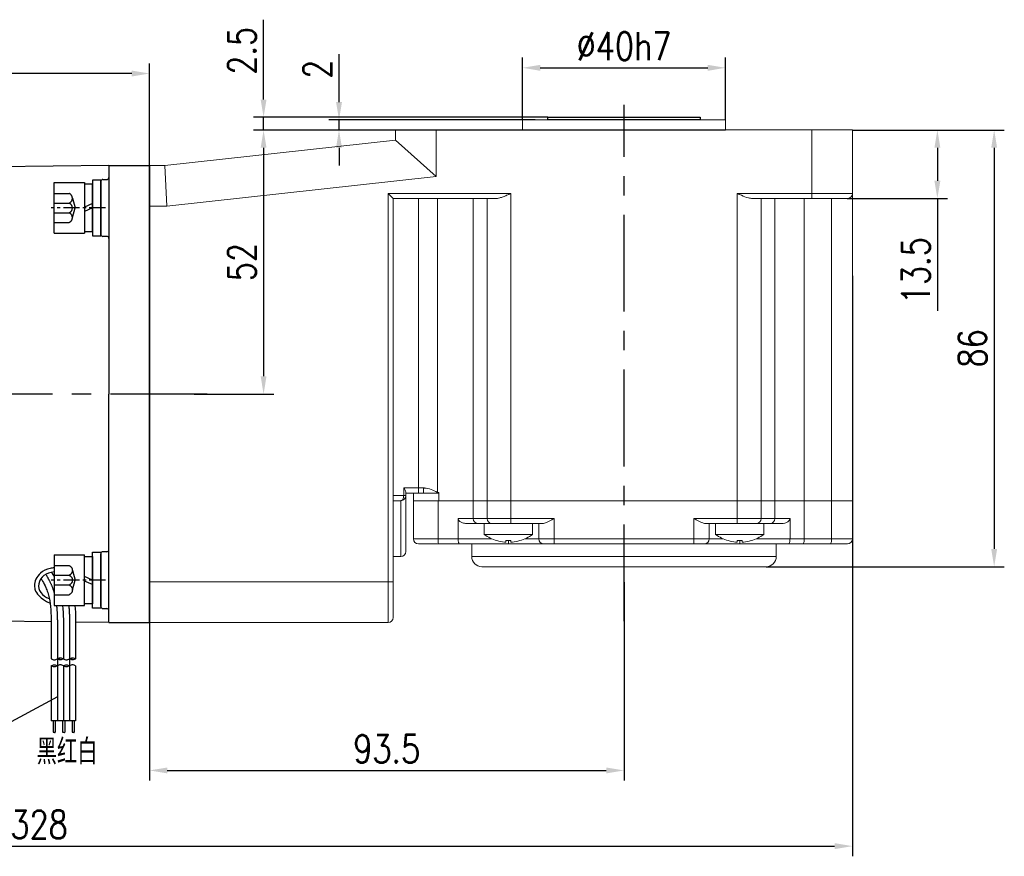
# Model space of a CAD drawing. Header units: inches. Extents: x 837 to 6223, y -2862 to 3098.
# Tile 58 of 139: x 5627 to 5821, y -2478 to -2313. Entities that reach past the tile are written whole.
import ezdxf

# ---------------------------------------------------------------- set-up
doc = ezdxf.new("R2010")
doc.units = ezdxf.units.IN
doc.header["$LTSCALE"] = 10
doc.header["$MEASUREMENT"] = 0
doc.linetypes.add('CENTER', pattern=[10.16, 6.35, -1.27, 1.27, -1.27])
doc.linetypes.add('HIDDEN', pattern=[1.905, 1.27, -0.635])
for name, color, linetype in [('1轮廓实线层', 7, 'Continuous'), ('2细线层', 4, 'Continuous'), ('3中心线层', 1, 'CENTER'), ('4虚线层', 6, 'HIDDEN'), ('5剖面线层', 2, 'Continuous'), ('6文字层', 3, 'Continuous'), ('7标注层', 4, 'Continuous')]:
    doc.layers.add(name, color=color, linetype=linetype)
doc.styles.add('PC_TEXTSTYLE', font='isocp.shx', dxfattribs={"width": 0.8, "bigfont": 'HZFS.SHX'})
doc.styles.add('TH_GBDIM', font='romans.shx', dxfattribs={"width": 0.8, "bigfont": 'gbcbig.shx'})
doc.dimstyles.new('TH_GBDIM', dxfattribs={"dimtxt": 3.5, "dimasz": 2.5, "dimexe": 2, "dimexo": 0, "dimgap": 1, "dimtad": 1, "dimdec": 4, "dimdsep": 46, "dimtxsty": 'TH_GBDIM', "dimcen": 0.09, "dimclrd": 4, "dimclre": 4, "dimclrt": 3, "dimadec": 0, "dimazin": 0, "dimtfac": 1, "dimtdec": 4, "dimtmove": 0, "dimatfit": 3, "dimfxl": 1, "dimtzin": 0, "dimarcsym": 0})
pattern_1 = [(45, (5448.7553, -2638.1123), (1.796051, -1.796051), [])]
pattern_2 = [(45, (5446.3553, -2638.1123), (1.796051, -1.796051), [])]

# ---------------------------------------------------------------- blocks, each defined once
blk = doc.blocks.new('*D137')
at = {"layer": '7标注层', "color": 4, "lineweight": -2, "transparency": 16777216}
for p, q in [((5701.24, -2334.6), (5673.22, -2334.6)), ((5675.22, -2338.1), (5675.22, -2383.1)), ((5661.57, -2386.6), (5677.22, -2386.6))]:
    blk.add_line(p, q, dxfattribs=at)
at = {"layer": '7标注层', "color": 4, "transparency": 16777216}
for points in [[(5674.64, -2338.1), (5675.8, -2338.1), (5675.22, -2334.6)], [(5674.64, -2383.1), (5675.8, -2383.1), (5675.22, -2386.6)]]:
    blk.add_solid(points, dxfattribs=at)
at = {"layer": 'Defpoints', "color": 0, "transparency": 16777216}
for p in [(5701.24, -2334.6), (5661.57, -2386.6), (5675.22, -2386.6)]:
    blk.add_point(p, dxfattribs=at)
at = {"layer": '7标注层', "color": 3, "transparency": 16777216, "insert": (5670.97, -2360.6), "char_height": 5.5, "attachment_point": 5, "rotation": 90, "style": 'TH_GBDIM'}
blk.add_mtext('52', dxfattribs=at)
blk = doc.blocks.new('*D135')
at = {"layer": '7标注层', "color": 4, "lineweight": -2, "transparency": 16777216}
for p, q in [((5726.24, -2332.6), (5726.24, -2320.35)), ((5766.24, -2332.6), (5766.24, -2320.35)), ((5729.74, -2322.35), (5762.74, -2322.35))]:
    blk.add_line(p, q, dxfattribs=at)
at = {"layer": '7标注层', "color": 4, "transparency": 16777216}
for points in [[(5729.74, -2321.77), (5729.74, -2322.94), (5726.24, -2322.35)], [(5762.74, -2321.77), (5762.74, -2322.94), (5766.24, -2322.35)]]:
    blk.add_solid(points, dxfattribs=at)
at = {"layer": 'Defpoints', "color": 0, "transparency": 16777216}
for p in [(5766.24, -2322.35), (5726.24, -2332.6), (5766.24, -2332.6)]:
    blk.add_point(p, dxfattribs=at)
at = {"layer": '7标注层', "color": 3, "transparency": 16777216, "insert": (5746.24, -2318.1), "char_height": 5.5, "attachment_point": 5, "style": 'TH_GBDIM'}
blk.add_mtext('%%C40h7', dxfattribs=at)
blk = doc.blocks.new('*D136')
at = {"layer": '7标注层', "color": 4, "lineweight": -2, "transparency": 16777216}
for p, q in [((5463.24, -2386.6), (5463.24, -2321.47)), ((5652.74, -2423.6), (5652.74, -2321.47)), ((5649.24, -2323.47), (5466.74, -2323.47))]:
    blk.add_line(p, q, dxfattribs=at)
at = {"layer": '7标注层', "color": 4, "transparency": 16777216}
for points in [[(5466.74, -2322.89), (5466.74, -2324.06), (5463.24, -2323.47)], [(5649.24, -2322.89), (5649.24, -2324.06), (5652.74, -2323.47)]]:
    blk.add_solid(points, dxfattribs=at)
at = {"layer": 'Defpoints', "color": 0, "transparency": 16777216}
for p in [(5463.24, -2323.47), (5463.24, -2386.6), (5652.74, -2423.6)]:
    blk.add_point(p, dxfattribs=at)
at = {"layer": '7标注层', "color": 3, "transparency": 16777216, "insert": (5557.99, -2319.22), "char_height": 5.5, "attachment_point": 5, "style": 'TH_GBDIM'}
blk.add_mtext('189.5', dxfattribs=at)
blk = doc.blocks.new('GB／T70.1M6M10')
at = {"layer": '1轮廓实线层'}
for p, q in [((0, -5), (0, 5)), ((0, 5), (6, 5)), ((6, 5), (6, -5)), ((0, -5), (6, -5))]:
    blk.add_line(p, q, dxfattribs=at)
at = {"layer": '3中心线层', "ltscale": 0.05}
blk.add_line((10.11, 0), (-0.6, 0), dxfattribs=at)
at = {"layer": '4虚线层'}
for p, q in [((0, 2.86), (3, 2.86)), ((0, 0.95), (3, 0.95)), ((3.6, 1.91), (4.15, 0)), ((3.6, -1.91), (4.15, 0)), ((0, -0.95), (3, -0.95)), ((0, -2.86), (3, -2.86))]:
    blk.add_line(p, q, dxfattribs=at)
for centre in [(2.54, 1.91), (2.54, 0), (2.54, -1.91)]:
    blk.add_arc(centre, 1.06, 295.6298, 64.3702, dxfattribs=at)
blk = doc.blocks.new('GB848_6_1.6_R')
at = {"layer": '1轮廓实线层'}
for p, q in [((-3.2, 1.6), (-5.5, 1.6)), ((-5.5, 1.6), (-5.5, 0)), ((-5.5, 0), (-3.2, 0)), ((3.2, 1.6), (-3.2, 1.6)), ((-3.2, 0), (3.2, 0)), ((5.5, 1.6), (3.2, 1.6)), ((3.2, 0), (5.5, 0)), ((5.5, 0), (5.5, 1.6))]:
    blk.add_line(p, q, dxfattribs=at)
blk = doc.blocks.new('GB93_6_0.8_R')
at = {"layer": '1轮廓实线层'}
for p, q in [((4.65, 1.6), (-4.65, 1.6)), ((-4.65, 1.6), (-4.65, 0)), ((-4.65, 0), (4.65, 0)), ((0, 0), (-0.69, 1.6)), ((0.86, 0), (0.17, 1.6)), ((4.65, 0), (4.65, 1.6))]:
    blk.add_line(p, q, dxfattribs=at)
blk = doc.blocks.new('*D469')
at = {"layer": '7标注层', "color": 4, "lineweight": -2, "transparency": 16777216}
for p, q in [((5746.24, -2423.64), (5746.24, -2462.72)), ((5652.74, -2431.6), (5652.74, -2462.72)), ((5656.24, -2460.72), (5742.74, -2460.72))]:
    blk.add_line(p, q, dxfattribs=at)
at = {"layer": '7标注层', "color": 4, "transparency": 16777216}
for points in [[(5656.24, -2460.14), (5656.24, -2461.3), (5652.74, -2460.72)], [(5742.74, -2460.14), (5742.74, -2461.3), (5746.24, -2460.72)]]:
    blk.add_solid(points, dxfattribs=at)
at = {"layer": 'Defpoints', "color": 0, "transparency": 16777216}
for p in [(5746.24, -2423.64), (5652.74, -2431.6), (5746.24, -2460.72)]:
    blk.add_point(p, dxfattribs=at)
at = {"layer": '7标注层', "color": 3, "transparency": 16777216, "insert": (5699.49, -2456.47), "char_height": 5.5, "attachment_point": 5, "style": 'TH_GBDIM'}
blk.add_mtext('93.5', dxfattribs=at)
blk = doc.blocks.new('*D470')
at = {"layer": '7标注层', "color": 4, "lineweight": -2, "transparency": 16777216}
for p, q in [((5791.24, -2334.6), (5821.17, -2334.6)), ((5819.17, -2338.1), (5819.17, -2417.1)), ((5774.24, -2420.6), (5821.17, -2420.6))]:
    blk.add_line(p, q, dxfattribs=at)
at = {"layer": '7标注层', "color": 4, "transparency": 16777216}
for points in [[(5818.59, -2338.1), (5819.75, -2338.1), (5819.17, -2334.6)], [(5818.59, -2417.1), (5819.75, -2417.1), (5819.17, -2420.6)]]:
    blk.add_solid(points, dxfattribs=at)
at = {"layer": 'Defpoints', "color": 0, "transparency": 16777216}
for p in [(5791.24, -2334.6), (5774.24, -2420.6), (5819.17, -2420.6)]:
    blk.add_point(p, dxfattribs=at)
at = {"layer": '7标注层', "color": 3, "transparency": 16777216, "insert": (5814.92, -2377.6), "char_height": 5.5, "attachment_point": 5, "rotation": 90, "style": 'TH_GBDIM'}
blk.add_mtext('86', dxfattribs=at)
blk = doc.blocks.new('*D471')
at = {"layer": '7标注层', "color": 4, "lineweight": -2, "transparency": 16777216}
for p, q in [((5792.39, -2334.6), (5809.98, -2334.6)), ((5807.98, -2338.1), (5807.98, -2344.6)), ((5790.24, -2348.1), (5809.98, -2348.1)), ((5807.98, -2348.1), (5807.98, -2370.18))]:
    blk.add_line(p, q, dxfattribs=at)
at = {"layer": '7标注层', "color": 4, "transparency": 16777216}
for points in [[(5807.4, -2338.1), (5808.57, -2338.1), (5807.98, -2334.6)], [(5807.4, -2344.6), (5808.57, -2344.6), (5807.98, -2348.1)]]:
    blk.add_solid(points, dxfattribs=at)
at = {"layer": 'Defpoints', "color": 0, "transparency": 16777216}
for p in [(5792.39, -2334.6), (5807.98, -2334.6), (5790.24, -2348.1)]:
    blk.add_point(p, dxfattribs=at)
at = {"layer": '7标注层', "color": 3, "transparency": 16777216, "insert": (5803.73, -2362.29), "char_height": 5.5, "attachment_point": 5, "rotation": 90, "style": 'TH_GBDIM'}
blk.add_mtext('13.5', dxfattribs=at)
blk = doc.blocks.new('*D478')
at = {"layer": '7标注层', "color": 4, "lineweight": -2, "transparency": 16777216}
for p, q in [((5690.08, -2329.1), (5690.08, -2319.66)), ((5728.75, -2332.6), (5688.08, -2332.6)), ((5690.08, -2334.6), (5690.08, -2332.6)), ((5716.05, -2334.6), (5688.08, -2334.6)), ((5690.08, -2338.1), (5690.08, -2341.6))]:
    blk.add_line(p, q, dxfattribs=at)
at = {"layer": '7标注层', "color": 4, "transparency": 16777216}
for points in [[(5689.5, -2329.1), (5690.67, -2329.1), (5690.08, -2332.6)], [(5689.5, -2338.1), (5690.67, -2338.1), (5690.08, -2334.6)]]:
    blk.add_solid(points, dxfattribs=at)
at = {"layer": 'Defpoints', "color": 0, "transparency": 16777216}
for p in [(5728.75, -2332.6), (5690.08, -2334.6), (5716.05, -2334.6)]:
    blk.add_point(p, dxfattribs=at)
at = {"layer": '7标注层', "color": 3, "transparency": 16777216, "insert": (5685.83, -2322.63), "char_height": 5.5, "attachment_point": 5, "rotation": 90, "style": 'TH_GBDIM'}
blk.add_mtext('2', dxfattribs=at)
blk = doc.blocks.new('*D479')
at = {"layer": '7标注层', "color": 4, "lineweight": -2, "transparency": 16777216}
for p, q in [((5791.24, -2363.31), (5791.24, -2477.63)), ((5463.24, -2386.6), (5463.24, -2477.63)), ((5466.74, -2475.63), (5787.74, -2475.63))]:
    blk.add_line(p, q, dxfattribs=at)
at = {"layer": '7标注层', "color": 4, "transparency": 16777216}
for points in [[(5466.74, -2475.04), (5466.74, -2476.21), (5463.24, -2475.63)], [(5787.74, -2475.04), (5787.74, -2476.21), (5791.24, -2475.63)]]:
    blk.add_solid(points, dxfattribs=at)
at = {"layer": 'Defpoints', "color": 0, "transparency": 16777216}
for p in [(5791.24, -2363.31), (5463.24, -2386.6), (5791.24, -2475.63)]:
    blk.add_point(p, dxfattribs=at)
at = {"layer": '7标注层', "color": 3, "transparency": 16777216, "insert": (5630.99, -2471.38), "char_height": 5.5, "attachment_point": 5, "style": 'TH_GBDIM'}
blk.add_mtext('328', dxfattribs=at)
blk = doc.blocks.new('*D480')
at = {"layer": '7标注层', "color": 4, "lineweight": -2, "transparency": 16777216}
for p, q in [((5675.22, -2328.6), (5675.22, -2312.88)), ((5731.24, -2332.1), (5673.22, -2332.1)), ((5675.22, -2334.6), (5675.22, -2332.1)), ((5726.24, -2334.6), (5673.22, -2334.6)), ((5675.22, -2338.1), (5675.22, -2341.6))]:
    blk.add_line(p, q, dxfattribs=at)
at = {"layer": '7标注层', "color": 4, "transparency": 16777216}
for points in [[(5674.64, -2328.6), (5675.8, -2328.6), (5675.22, -2332.1)], [(5674.64, -2338.1), (5675.8, -2338.1), (5675.22, -2334.6)]]:
    blk.add_solid(points, dxfattribs=at)
at = {"layer": 'Defpoints', "color": 0, "transparency": 16777216}
for p in [(5731.24, -2332.1), (5675.22, -2334.6), (5726.24, -2334.6)]:
    blk.add_point(p, dxfattribs=at)
at = {"layer": '7标注层', "color": 3, "transparency": 16777216, "insert": (5670.97, -2318.99), "char_height": 5.5, "attachment_point": 5, "rotation": 90, "style": 'TH_GBDIM'}
blk.add_mtext('2.5', dxfattribs=at)

msp = doc.modelspace()

# ---------------------------------------------------------------- hatches: boundary and pattern name
at = {"layer": '5剖面线层'}
h = msp.add_hatch(dxfattribs=at)
h.set_pattern_fill('ANSI31', color=256, scale=0.8, angle=90, style=0)
h.set_pattern_definition(pattern_2)
edge = h.paths.add_edge_path()
edge.add_spline(control_points=[(5634.58252, -2438.73481), (5634.78252, -2438.63481), (5635.18252, -2438.43481), (5635.58252, -2438.63481), (5635.78252, -2438.73481)], knot_values=[0, 0, 0, 0, 0.632455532, 1.264911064, 1.264911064, 1.264911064, 1.264911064], degree=3, periodic=0)
edge.add_spline(control_points=[(5635.78252, -2438.73481), (5635.58252, -2438.83481), (5635.18252, -2439.03481), (5634.78252, -2438.83481), (5634.58252, -2438.73481)], knot_values=[0, 0, 0, 0, 0.632455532, 1.264911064, 1.264911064, 1.264911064, 1.264911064], degree=3, periodic=0)
h = msp.add_hatch(dxfattribs=at)
h.set_pattern_fill('ANSI31', color=256, scale=0.8, angle=90, style=0)
h.set_pattern_definition(pattern_2)
edge = h.paths.add_edge_path()
edge.add_spline(control_points=[(5634.58252, -2438.73481), (5634.78252, -2438.63481), (5635.18252, -2438.43481), (5635.58252, -2438.63481), (5635.78252, -2438.73481)], knot_values=[0, 0, 0, 0, 0.632455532, 1.264911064, 1.264911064, 1.264911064, 1.264911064], degree=3, periodic=0)
edge.add_spline(control_points=[(5635.78252, -2438.73481), (5635.58252, -2438.83481), (5635.18252, -2439.03481), (5634.78252, -2438.83481), (5634.58252, -2438.73481)], knot_values=[0, 0, 0, 0, 0.632455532, 1.264911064, 1.264911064, 1.264911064, 1.264911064], degree=3, periodic=0)
h = msp.add_hatch(dxfattribs=at)
h.set_pattern_fill('ANSI31', color=256, scale=0.8, angle=90, style=0)
h.set_pattern_definition(pattern_1)
edge = h.paths.add_edge_path()
edge.add_spline(control_points=[(5636.98252, -2438.73481), (5637.18252, -2438.63481), (5637.58252, -2438.43481), (5637.98252, -2438.63481), (5638.18252, -2438.73481)], knot_values=[0, 0, 0, 0, 0.632455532, 1.264911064, 1.264911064, 1.264911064, 1.264911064], degree=3, periodic=0)
edge.add_spline(control_points=[(5638.18252, -2438.73481), (5637.98252, -2438.83481), (5637.58252, -2439.03481), (5637.18252, -2438.83481), (5636.98252, -2438.73481)], knot_values=[0, 0, 0, 0, 0.632455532, 1.264911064, 1.264911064, 1.264911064, 1.264911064], degree=3, periodic=0)
h = msp.add_hatch(dxfattribs=at)
h.set_pattern_fill('ANSI31', color=256, scale=0.8, angle=90, style=0)
h.set_pattern_definition(pattern_1)
edge = h.paths.add_edge_path()
edge.add_spline(control_points=[(5636.98252, -2438.73481), (5637.18252, -2438.63481), (5637.58252, -2438.43481), (5637.98252, -2438.63481), (5638.18252, -2438.73481)], knot_values=[0, 0, 0, 0, 0.632455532, 1.264911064, 1.264911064, 1.264911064, 1.264911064], degree=3, periodic=0)
edge.add_spline(control_points=[(5638.18252, -2438.73481), (5637.98252, -2438.83481), (5637.58252, -2439.03481), (5637.18252, -2438.83481), (5636.98252, -2438.73481)], knot_values=[0, 0, 0, 0, 0.632455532, 1.264911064, 1.264911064, 1.264911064, 1.264911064], degree=3, periodic=0)
h = msp.add_hatch(dxfattribs=at)
h.set_pattern_fill('ANSI31', color=256, scale=0.8, angle=90, style=0)
h.set_pattern_definition(pattern_2)
edge = h.paths.add_edge_path()
edge.add_spline(control_points=[(5634.58252, -2440.13481), (5634.38252, -2440.23481), (5633.98252, -2440.43481), (5633.58252, -2440.23481), (5633.38252, -2440.13481)], knot_values=[0, 0, 0, 0, 0.632455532, 1.264911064, 1.264911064, 1.264911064, 1.264911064], degree=3, periodic=0)
edge.add_spline(control_points=[(5633.38252, -2440.13481), (5633.58252, -2440.03481), (5633.98252, -2439.83481), (5634.38252, -2440.03481), (5634.58252, -2440.13481)], knot_values=[0, 0, 0, 0, 0.632455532, 1.264911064, 1.264911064, 1.264911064, 1.264911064], degree=3, periodic=0)
h = msp.add_hatch(dxfattribs=at)
h.set_pattern_fill('ANSI31', color=256, scale=0.8, angle=90, style=0)
h.set_pattern_definition(pattern_2)
edge = h.paths.add_edge_path()
edge.add_spline(control_points=[(5634.58252, -2440.13481), (5634.38252, -2440.23481), (5633.98252, -2440.43481), (5633.58252, -2440.23481), (5633.38252, -2440.13481)], knot_values=[0, 0, 0, 0, 0.632455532, 1.264911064, 1.264911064, 1.264911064, 1.264911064], degree=3, periodic=0)
edge.add_spline(control_points=[(5633.38252, -2440.13481), (5633.58252, -2440.03481), (5633.98252, -2439.83481), (5634.38252, -2440.03481), (5634.58252, -2440.13481)], knot_values=[0, 0, 0, 0, 0.632455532, 1.264911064, 1.264911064, 1.264911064, 1.264911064], degree=3, periodic=0)
h = msp.add_hatch(dxfattribs=at)
h.set_pattern_fill('ANSI31', color=256, scale=0.8, angle=90, style=0)
h.set_pattern_definition(pattern_1)
edge = h.paths.add_edge_path()
edge.add_spline(control_points=[(5636.98252, -2440.13481), (5636.78252, -2440.23481), (5636.38252, -2440.43481), (5635.98252, -2440.23481), (5635.78252, -2440.13481)], knot_values=[0, 0, 0, 0, 0.632455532, 1.264911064, 1.264911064, 1.264911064, 1.264911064], degree=3, periodic=0)
edge.add_spline(control_points=[(5635.78252, -2440.13481), (5635.98252, -2440.03481), (5636.38252, -2439.83481), (5636.78252, -2440.03481), (5636.98252, -2440.13481)], knot_values=[0, 0, 0, 0, 0.632455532, 1.264911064, 1.264911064, 1.264911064, 1.264911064], degree=3, periodic=0)
h = msp.add_hatch(dxfattribs=at)
h.set_pattern_fill('ANSI31', color=256, scale=0.8, angle=90, style=0)
h.set_pattern_definition(pattern_1)
edge = h.paths.add_edge_path()
edge.add_spline(control_points=[(5636.98252, -2440.13481), (5636.78252, -2440.23481), (5636.38252, -2440.43481), (5635.98252, -2440.23481), (5635.78252, -2440.13481)], knot_values=[0, 0, 0, 0, 0.632455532, 1.264911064, 1.264911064, 1.264911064, 1.264911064], degree=3, periodic=0)
edge.add_spline(control_points=[(5635.78252, -2440.13481), (5635.98252, -2440.03481), (5636.38252, -2439.83481), (5636.78252, -2440.03481), (5636.98252, -2440.13481)], knot_values=[0, 0, 0, 0, 0.632455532, 1.264911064, 1.264911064, 1.264911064, 1.264911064], degree=3, periodic=0)

# ---------------------------------------------------------------- linework, layer by layer
at = {"color": 7, "linetype": 'Continuous', "lineweight": 15}
for p, q in [((5726.24078, -2332.59595), (5766.24078, -2332.59595)), ((5701.24078, -2336.59595), (5701.24078, -2334.59595)), ((5701.24078, -2334.59595), (5709.24078, -2334.59595)), ((5709.24078, -2334.59595), (5709.24078, -2343.76499)), ((5709.24078, -2334.59595), (5783.24078, -2334.59595)), ((5783.24078, -2347.09595), (5783.24078, -2334.59595)), ((5783.24078, -2334.59595), (5791.24078, -2334.59595)), ((5791.24078, -2334.59595), (5791.24078, -2347.09595)), ((5655.74078, -2341.59595), (5701.24078, -2336.59595)), ((5701.24078, -2336.59595), (5709.24078, -2343.76499)), ((5652.74078, -2341.59595), (5655.74078, -2341.59595)), ((5655.74078, -2341.59595), (5656.17902, -2349.59595)), ((5709.24078, -2343.76499), (5656.17902, -2349.59595)), ((5699.74078, -2347.09595), (5723.94923, -2347.09595)), ((5699.74078, -2423.59595), (5699.74078, -2347.09595)), ((5700.74078, -2348.09595), (5699.74078, -2347.09595)), ((5723.94923, -2347.09595), (5723.94923, -2407.59595)), ((5768.53232, -2347.09595), (5783.24078, -2347.09595)), ((5768.53232, -2407.59595), (5768.53232, -2347.09595)), ((5783.24078, -2347.09595), (5783.24078, -2348.09595)), ((5783.24078, -2347.09595), (5791.24078, -2347.09595)), ((5791.24078, -2347.09595), (5791.24078, -2407.59595)), ((5720.94923, -2348.09595), (5700.74078, -2348.09595)), ((5700.74078, -2348.09595), (5700.74078, -2423.59595)), ((5705.74078, -2348.09595), (5705.74078, -2405.09595)), ((5709.47122, -2348.09595), (5709.47122, -2405.96156)), ((5716.51892, -2348.09595), (5716.51892, -2407.59595)), ((5719.25077, -2407.59595), (5719.25077, -2348.09595)), ((5783.24078, -2348.09595), (5771.53232, -2348.09595)), ((5773.23078, -2348.09595), (5773.23078, -2407.59595)), ((5775.96263, -2348.09595), (5775.96263, -2407.59595)), ((5781.70797, -2348.09595), (5781.70797, -2407.59595)), ((5790.24078, -2348.09595), (5783.24078, -2348.09595)), ((5787.10902, -2407.59595), (5787.10902, -2348.09595)), ((5656.17902, -2349.59595), (5652.74078, -2349.59595)), ((5702.82411, -2405.09595), (5705.74078, -2405.09595)), ((5702.82411, -2406.59595), (5702.82411, -2405.09595)), ((5705.74078, -2405.09595), (5705.74078, -2406.09595)), ((5705.74078, -2405.09595), (5706.74078, -2405.09595)), ((5706.74078, -2405.09595), (5706.74078, -2406.09595)), ((5700.74078, -2406.59595), (5702.82411, -2406.59595)), ((5702.24078, -2407.59595), (5700.74078, -2407.59595)), ((5702.24078, -2418.59595), (5702.24078, -2407.59595)), ((5702.82411, -2406.59595), (5703.24078, -2406.59595)), ((5703.24078, -2405.94842), (5703.24078, -2406.59595)), ((5705.74078, -2406.09595), (5703.24078, -2406.09595)), ((5703.24078, -2406.59595), (5703.24078, -2417.59595)), ((5704.74078, -2406.09595), (5704.74078, -2407.59595)), ((5704.74078, -2415.09595), (5704.74078, -2407.59595)), ((5704.74078, -2407.59595), (5709.63296, -2407.59595)), ((5706.74078, -2406.09595), (5705.74078, -2406.09595)), ((5706.74078, -2406.09595), (5709.4046, -2406.09595)), ((5709.47122, -2405.96156), (5709.4046, -2406.09595)), ((5709.4046, -2406.09595), (5709.74078, -2406.09595)), ((5709.63296, -2407.59595), (5709.63296, -2415.09595)), ((5709.63296, -2407.59595), (5716.51892, -2407.59595)), ((5709.74078, -2405.98977), (5709.74078, -2407.59595)), ((5716.51892, -2407.59595), (5709.74078, -2407.59595)), ((5716.51892, -2407.59595), (5716.51892, -2411.09595)), ((5719.25077, -2407.59595), (5716.51892, -2407.59595)), ((5719.25077, -2407.59595), (5716.51892, -2407.59595)), ((5719.25077, -2411.09595), (5719.25077, -2407.59595)), ((5719.25077, -2407.59595), (5723.94923, -2407.59595)), ((5719.25077, -2407.59595), (5723.94923, -2407.59595)), ((5723.94923, -2407.59595), (5723.94923, -2411.09595)), ((5768.53232, -2407.59595), (5723.94923, -2407.59595)), ((5723.94923, -2407.59595), (5768.53232, -2407.59595)), ((5768.53232, -2411.09595), (5768.53232, -2407.59595)), ((5768.53232, -2407.59595), (5773.23078, -2407.59595)), ((5768.53232, -2407.59595), (5773.23078, -2407.59595)), ((5773.23078, -2407.59595), (5773.23078, -2411.09595)), ((5775.96263, -2407.59595), (5773.23078, -2407.59595)), ((5775.96263, -2407.59595), (5773.23078, -2407.59595)), ((5775.96263, -2407.59595), (5775.96263, -2411.09595)), ((5775.96263, -2407.59595), (5781.70797, -2407.59595)), ((5781.70797, -2407.59595), (5775.96263, -2407.59595)), ((5781.70797, -2407.59595), (5781.70797, -2415.09595)), ((5787.10902, -2407.59595), (5781.70797, -2407.59595)), ((5787.10902, -2407.59595), (5781.70797, -2407.59595)), ((5787.10902, -2415.09595), (5787.10902, -2407.59595)), ((5787.10902, -2407.59595), (5791.24078, -2407.59595)), ((5787.10902, -2407.59595), (5791.24078, -2407.59595)), ((5791.24078, -2407.59595), (5791.24078, -2415.09595)), ((5713.53522, -2411.09595), (5716.51892, -2411.09595)), ((5713.53522, -2415.09595), (5713.53522, -2411.09595)), ((5716.51892, -2411.09595), (5719.25077, -2411.09595)), ((5719.25077, -2411.09595), (5723.94923, -2411.09595)), ((5723.94923, -2412.09595), (5723.94923, -2411.09595)), ((5723.94923, -2411.09595), (5732.45425, -2411.09595)), ((5732.45425, -2411.09595), (5732.45425, -2415.09595)), ((5760.02731, -2415.09595), (5760.02731, -2411.09595)), ((5760.02731, -2411.09595), (5768.53232, -2411.09595)), ((5768.53232, -2412.09595), (5768.53232, -2411.09595)), ((5768.53232, -2411.09595), (5773.23078, -2411.09595)), ((5773.23078, -2411.09595), (5775.96263, -2411.09595)), ((5775.96263, -2411.09595), (5778.94633, -2411.09595)), ((5778.94633, -2411.09595), (5778.94633, -2415.09595)), ((5717.45861, -2412.09595), (5715.17351, -2412.09595)), ((5718.91209, -2412.09595), (5717.45861, -2412.09595)), ((5718.91209, -2412.09595), (5719.08146, -2412.09595)), ((5720.19046, -2412.09595), (5719.08146, -2412.09595)), ((5723.94923, -2412.09595), (5720.19046, -2412.09595)), ((5730.21818, -2412.09595), (5723.94923, -2412.09595)), ((5729.45425, -2415.09595), (5729.45425, -2412.09595)), ((5768.53232, -2412.09595), (5762.26337, -2412.09595)), ((5763.02731, -2412.09595), (5763.02731, -2415.09595)), ((5772.29109, -2412.09595), (5768.53232, -2412.09595)), ((5773.40009, -2412.09595), (5772.29109, -2412.09595)), ((5773.40009, -2412.09595), (5773.56946, -2412.09595)), ((5775.02294, -2412.09595), (5773.56946, -2412.09595)), ((5777.30804, -2412.09595), (5775.02294, -2412.09595)), ((5704.74078, -2415.09595), (5709.63296, -2415.09595)), ((5709.63296, -2415.09595), (5713.53522, -2415.09595)), ((5713.53522, -2415.09595), (5720.18163, -2415.09595)), ((5718.70425, -2414.23315), (5728.20425, -2414.23315)), ((5726.72686, -2415.09595), (5729.45425, -2415.09595)), ((5729.45425, -2415.09595), (5732.45425, -2415.09595)), ((5732.45425, -2415.09595), (5732.45425, -2416.09595)), ((5732.45425, -2415.09595), (5760.02731, -2415.09595)), ((5760.02731, -2415.09595), (5763.02731, -2415.09595)), ((5760.02731, -2415.09595), (5760.02731, -2416.09595)), ((5763.02731, -2415.09595), (5765.75469, -2415.09595)), ((5764.27731, -2414.23315), (5773.77731, -2414.23315)), ((5772.29992, -2415.09595), (5778.94633, -2415.09595)), ((5778.94633, -2415.09595), (5781.70797, -2415.09595)), ((5781.70797, -2415.09595), (5787.10902, -2415.09595)), ((5787.10902, -2415.09595), (5791.24078, -2415.09595)), ((5709.65452, -2416.09595), (5705.74078, -2416.09595)), ((5713.81969, -2416.09595), (5709.65452, -2416.09595)), ((5723.45425, -2416.09595), (5713.81969, -2416.09595)), ((5721.19266, -2415.46962), (5721.20038, -2415.45624)), ((5722.96425, -2415.74176), (5722.96425, -2415.45624)), ((5723.45425, -2415.46962), (5723.45425, -2416.09595)), ((5730.45425, -2416.09595), (5723.45425, -2416.09595)), ((5723.94425, -2415.45624), (5723.94425, -2415.74176)), ((5725.70811, -2415.45624), (5725.71584, -2415.46962)), ((5732.45425, -2416.09595), (5730.45425, -2416.09595)), ((5760.02731, -2416.09595), (5732.45425, -2416.09595)), ((5762.02731, -2416.09595), (5760.02731, -2416.09595)), ((5769.02731, -2416.09595), (5762.02731, -2416.09595)), ((5766.76571, -2415.46962), (5766.77344, -2415.45624)), ((5768.53731, -2415.74176), (5768.53731, -2415.45624)), ((5769.02731, -2415.46962), (5769.02731, -2416.09595)), ((5778.66187, -2416.09595), (5769.02731, -2416.09595)), ((5769.51731, -2415.45624), (5769.51731, -2415.74176)), ((5771.28117, -2415.45624), (5771.2889, -2415.46962)), ((5781.53432, -2416.09595), (5778.66187, -2416.09595)), ((5786.93537, -2416.09595), (5781.53432, -2416.09595)), ((5790.24078, -2416.09595), (5786.93537, -2416.09595)), ((5700.74078, -2418.59595), (5702.24078, -2418.59595)), ((5716.24078, -2418.59595), (5776.24078, -2418.59595)), ((5774.24078, -2420.59595), (5718.24078, -2420.59595)), ((5652.74078, -2423.59595), (5699.74078, -2423.59595)), ((5699.74078, -2431.59595), (5699.74078, -2423.59595)), ((5700.74078, -2423.59595), (5699.74078, -2423.59595)), ((5700.74078, -2423.59595), (5700.74078, -2430.59595)), ((5699.74078, -2431.59595), (5652.74078, -2431.59595))]:
    msp.add_line(p, q, dxfattribs=at)
for p, q in [((5644.74078, -2341.59595), (5544.74078, -2342.79595)), ((5644.74078, -2341.59595), (5652.74078, -2341.59595)), ((5644.74078, -2341.59595), (5644.74078, -2341.59895)), ((5644.74078, -2341.59595), (5644.74078, -2386.59595)), ((5644.74078, -2341.59595), (5644.74078, -2386.59595)), ((5644.74078, -2341.59595), (5644.74078, -2386.59595)), ((5652.74078, -2341.59595), (5652.74078, -2349.59595)), ((5652.74078, -2341.59595), (5652.74078, -2349.59595)), ((5643.14078, -2344.74579), (5643.14078, -2355.14579)), ((5644.74078, -2431.59595), (5644.74078, -2386.59595)), ((5644.74078, -2431.59595), (5644.74078, -2386.59595)), ((5644.74078, -2431.59595), (5644.74078, -2386.59595)), ((5643.14078, -2428.44013), (5643.14078, -2418.04013)), ((5652.74078, -2431.59595), (5652.74078, -2423.59595)), ((5652.74078, -2431.59595), (5652.74078, -2423.59595)), ((5652.74078, -2431.59595), (5652.74078, -2423.59595)), ((5652.74078, -2431.59595), (5652.74078, -2423.59595)), ((5633.38771, -2431.45972), (5544.74078, -2430.39595)), ((5644.74078, -2431.59595), (5638.18252, -2431.51725)), ((5644.74078, -2431.59595), (5638.18919, -2431.51733)), ((5644.74078, -2431.59595), (5644.74078, -2431.59296)), ((5644.74078, -2431.59595), (5652.74078, -2431.59595)), ((5644.74078, -2431.59595), (5652.74078, -2431.59595))]:
    msp.add_line(p, q)
at = {"color": 7, "linetype": 'Continuous', "lineweight": 15, "flags": 128}
msp.add_lwpolyline([(5702.82411, -2406.59595), (5702.8129, -2406.79104), (5702.77971, -2406.97864), (5702.7258, -2407.15152), (5702.65326, -2407.30306), (5702.56486, -2407.42742), (5702.46401, -2407.51983), (5702.35458, -2407.57674), (5702.24078, -2407.59595)], dxfattribs=at)
for centre, start, end in [((5643.54078, -2344.74579), 90, 180), ((5644.34078, -2343.94579), 270, 0), ((5643.54078, -2355.14579), 180, 270), ((5644.34078, -2355.94579), 0, 90), ((5644.34078, -2417.24013), 270, 0), ((5643.54078, -2418.04013), 90, 180), ((5643.54078, -2428.44013), 180, 270), ((5644.34078, -2429.24013), 0, 90)]:
    msp.add_arc(centre, 0.4, start, end)
at = {"color": 7, "linetype": 'Continuous', "lineweight": 15}
for centre, radius, start, end in [((5790.24078, -2347.09595), 1, 270, 0), ((5702.24078, -2406.59595), 1, 270, 0), ((5717.48973, -2411.1252), 0.97125, 178.2745646, 268.1637932), ((5720.22158, -2411.1252), 0.97125, 178.2745646, 268.1637932), ((5772.25997, -2411.1252), 0.97125, 271.8362068, 1.7254354), ((5774.99182, -2411.1252), 0.97125, 271.8362068, 1.7254354), ((5705.74078, -2415.09595), 1, 180, 270), ((5721.24241, -2415.34584), 11.61215, 178.7669472, 183.7037463), ((5723.45425, -2407.79595), 8, 233.5764264, 253.5786384), ((5723.45425, -2407.79595), 8, 286.4213616, 306.4235736), ((5730.45425, -2415.09595), 1, 180, 270), ((5762.02731, -2415.09595), 1, 270, 0), ((5769.02731, -2407.79595), 8, 233.5764264, 253.5786384), ((5769.02731, -2407.79595), 8, 286.4213616, 306.4235736), ((5780.13804, -2415.33841), 1.58854, 331.5183868, 8.7794609), ((5785.53909, -2415.33841), 1.58854, 331.5183868, 8.7794609), ((5790.24078, -2415.09595), 1, 270, 0), ((5723.45425, -2407.79595), 7.98498, 253.6046715, 264.3221101), ((5723.45425, -2406.49282), 8.9768, 266.8709455, 273.1290545), ((5723.45425, -2407.79595), 7.98498, 275.6778899, 286.3953285), ((5769.02731, -2407.79595), 7.98498, 253.6046715, 264.3221101), ((5769.02731, -2406.49282), 8.9768, 266.8709455, 273.1290545), ((5769.02731, -2407.79595), 7.98498, 275.6778899, 286.3953285), ((5702.24078, -2417.59595), 1, 270, 0), ((5718.24078, -2418.59595), 2, 180, 270), ((5774.24078, -2418.59595), 2, 270, 0), ((5699.74078, -2430.59595), 1, 270, 0)]:
    msp.add_arc(centre, radius, start, end, dxfattribs=at)
msp.add_ellipse((5634.19282, -2424.34066), major_axis=(3.30632, 0), ratio=0.821066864, start_param=1.64710212, end_param=4.339955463)
for points in [[(5726.24078, -2332.59595), (5726.24078, -2334.59595)], [(5766.24078, -2334.59595), (5766.24078, -2332.59595)], [(5718.70425, -2412.09595), (5718.70425, -2414.23315)], [(5728.20425, -2414.23315), (5728.20425, -2412.09595)], [(5764.27731, -2412.09595), (5764.27731, -2414.23315)], [(5773.77731, -2414.23315), (5773.77731, -2412.09595)], [(5716.24078, -2416.09595), (5716.24078, -2418.59595)], [(5776.24078, -2418.59595), (5776.24078, -2416.09595)]]:
    msp.add_open_spline(points, degree=1, dxfattribs=at)
for points in [[(5643.54078, -2344.34579), (5644.34078, -2344.34579)], [(5644.34078, -2355.54579), (5643.54078, -2355.54579)], [(5644.34078, -2417.64013), (5643.54078, -2417.64013)], [(5643.54078, -2428.84013), (5644.34078, -2428.84013)]]:
    msp.add_open_spline(points, degree=1)
for points, knots in [([(5723.94923, -2347.09595), (5723.94493, -2347.09788), (5723.80417, -2347.16083), (5723.52607, -2347.28516), (5723.13791, -2347.45504), (5722.77195, -2347.60865), (5722.42742, -2347.74462), (5722.08257, -2347.86865), (5721.71811, -2347.98027), (5721.33464, -2348.07292), (5721.0786, -2348.08822), (5720.94923, -2348.09595)], [0, 0, 0, 0, 0.0041700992, 0.1364004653, 0.2693949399, 0.3811264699, 0.4934125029, 0.6076881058, 0.7228179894, 0.8599489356, 1, 1, 1, 1]), ([(5771.53232, -2348.09595), (5771.27167, -2348.06545), (5770.5851, -2347.98509), (5769.5569, -2347.54936), (5768.81443, -2347.22212), (5768.53662, -2347.09788), (5768.53232, -2347.09595)], [0, 0, 0, 0, 0.277157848, 0.730058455, 0.995818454, 1, 1, 1, 1]), ([(5702.82411, -2405.09595), (5702.82526, -2405.09751), (5702.87418, -2405.16355), (5703.01804, -2405.37236), (5703.19512, -2405.68528), (5703.22727, -2405.87058), (5703.24078, -2405.94842)], [0, 0, 0, 0, 0.004957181, 0.210261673, 0.668255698, 1, 1, 1, 1]), ([(5706.74078, -2405.09595), (5706.80239, -2405.09729), (5707.30593, -2405.10824), (5708.25074, -2405.37063), (5709.05957, -2405.76225), (5709.47122, -2405.96156)], [0, 0, 0, 0, 0.064072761, 0.523657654, 1, 1, 1, 1]), ([(5709.47122, -2405.96156), (5709.49, -2405.9718), (5709.53266, -2405.99508), (5709.58719, -2406.01645), (5709.65173, -2406.02233), (5709.69605, -2406.0098), (5709.7304, -2405.99468), (5709.73887, -2405.99068), (5709.74078, -2405.98977)], [0, 0, 0, 0, 0.224847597, 0.511034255, 0.60474783, 0.90162901, 0.977878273, 1, 1, 1, 1]), ([(5715.17351, -2412.09595), (5714.91238, -2412.07077), (5714.46928, -2412.02805), (5713.96992, -2411.77511), (5713.69736, -2411.52846), (5713.55941, -2411.30933), (5713.54283, -2411.16307), (5713.53522, -2411.09595)], [0, 0, 0, 0, 0.375456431, 0.637101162, 0.789766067, 0.903517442, 1, 1, 1, 1]), ([(5732.45425, -2411.09595), (5732.45109, -2411.09778), (5732.39389, -2411.1308), (5731.99242, -2411.36268), (5731.3524, -2411.72304), (5730.65295, -2412.04417), (5730.33714, -2412.08178), (5730.21818, -2412.09595)], [0, 0, 0, 0, 0.004008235, 0.072495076, 0.508977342, 0.815042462, 1, 1, 1, 1]), ([(5762.26337, -2412.09595), (5762.14441, -2412.08178), (5761.8286, -2412.04417), (5761.12915, -2411.72304), (5760.48913, -2411.36268), (5760.08766, -2411.1308), (5760.03047, -2411.09778), (5760.02731, -2411.09595)], [0, 0, 0, 0, 0.184957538, 0.491022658, 0.927504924, 0.995991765, 1, 1, 1, 1]), ([(5778.94633, -2411.09595), (5778.93913, -2411.16119), (5778.92299, -2411.30752), (5778.77489, -2411.54438), (5778.45595, -2411.81633), (5777.94326, -2412.0441), (5777.52063, -2412.0786), (5777.30804, -2412.09595)], [0, 0, 0, 0, 0.093757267, 0.210304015, 0.391081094, 0.693703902, 1, 1, 1, 1]), ([(5713.81969, -2416.09595), (5713.8189, -2416.09594), (5713.79522, -2416.0957), (5713.74057, -2416.06917), (5713.66124, -2415.94264), (5713.59189, -2415.71483), (5713.54446, -2415.42326), (5713.5383, -2415.20508), (5713.53522, -2415.09595)], [0, 0, 0, 0, 0.005543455, 0.167838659, 0.383691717, 0.591587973, 0.79572705, 1, 1, 1, 1]), ([(5778.94633, -2415.09595), (5778.94325, -2415.20508), (5778.93709, -2415.42326), (5778.88966, -2415.71483), (5778.82031, -2415.94264), (5778.74099, -2416.06917), (5778.68633, -2416.0957), (5778.66265, -2416.09594), (5778.66187, -2416.09595)], [0, 0, 0, 0, 0.2042729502, 0.4084120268, 0.6163082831, 0.8321613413, 0.9944565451, 1, 1, 1, 1]), ([(5722.66425, -2415.74176), (5722.69778, -2415.74476), (5722.76484, -2415.75078), (5722.85452, -2415.75459), (5722.92223, -2415.75383), (5722.95886, -2415.74909), (5722.96268, -2415.74389), (5722.96425, -2415.74176)], [0, 0, 0, 0, 0.213878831, 0.427809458, 0.640593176, 0.852880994, 1, 1, 1, 1]), ([(5723.94425, -2415.74176), (5723.94752, -2415.74476), (5723.95406, -2415.75078), (5724.00532, -2415.75459), (5724.08073, -2415.75383), (5724.16511, -2415.74909), (5724.22126, -2415.74389), (5724.24425, -2415.74176)], [0, 0, 0, 0, 0.213878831, 0.427809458, 0.640593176, 0.852880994, 1, 1, 1, 1]), ([(5768.23731, -2415.74176), (5768.27083, -2415.74476), (5768.33789, -2415.75078), (5768.42757, -2415.75459), (5768.49529, -2415.75383), (5768.53192, -2415.74909), (5768.53574, -2415.74389), (5768.53731, -2415.74176)], [0, 0, 0, 0, 0.213878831, 0.427809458, 0.640593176, 0.852880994, 1, 1, 1, 1]), ([(5769.51731, -2415.74176), (5769.52058, -2415.74476), (5769.52712, -2415.75078), (5769.57838, -2415.75459), (5769.65379, -2415.75383), (5769.73816, -2415.74909), (5769.79432, -2415.74389), (5769.81731, -2415.74176)], [0, 0, 0, 0, 0.213878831, 0.427809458, 0.640593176, 0.852880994, 1, 1, 1, 1])]:
    msp.add_open_spline(points, degree=3, knots=knots, dxfattribs=at)
msp.add_open_spline([(5633.94078, -2420.83289), (5633.66974, -2420.84698), (5633.40018, -2420.88383), (5632.43224, -2421.10305), (5631.77257, -2421.42621), (5630.87046, -2422.21882), (5630.56346, -2422.62322), (5630.18198, -2423.47163), (5630.0865, -2423.90577), (5630.0865, -2424.34066), (5630.0865, -2424.64566), (5630.13304, -2424.95051), (5630.33692, -2425.61155), (5631.16388, -2426.9715), (5633.14432, -2427.75072)], degree=3, knots=[4.776022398, 4.776022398, 4.776022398, 4.776022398, 4.981541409, 4.981541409, 5.531630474, 5.531630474, 5.929523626, 5.929523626, 6.283185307, 6.283185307, 6.283185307, 6.53120978, 6.53120978, 6.843963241, 6.843963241, 6.843963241, 6.843963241])
at = {"layer": '1轮廓实线层'}
for p, q in [((5731.24078, -2332.59595), (5731.24078, -2332.09595)), ((5731.24078, -2332.09595), (5761.24078, -2332.09595)), ((5761.24078, -2332.59595), (5731.24078, -2332.59595)), ((5761.24078, -2332.09595), (5761.24078, -2332.59595)), ((5726.24078, -2334.59595), (5766.24078, -2334.59595)), ((5633.38252, -2433.77778), (5633.38252, -2438.73481)), ((5635.78252, -2433.77778), (5635.78252, -2438.73481)), ((5638.18252, -2433.77778), (5638.18252, -2438.73481)), ((5633.38252, -2440.13481), (5633.38252, -2450.94647)), ((5635.78252, -2440.13481), (5635.78252, -2450.94647)), ((5638.18252, -2440.13481), (5638.18252, -2450.94647)), ((5638.18252, -2450.94647), (5633.38252, -2450.94647)), ((5633.74202, -2450.94647), (5633.74202, -2453.21096)), ((5634.14202, -2450.94647), (5634.14202, -2453.21096)), ((5635.59363, -2450.94647), (5635.59363, -2453.21096)), ((5636.02663, -2450.94647), (5636.02663, -2453.21096)), ((5637.53058, -2450.94647), (5637.53058, -2453.21096)), ((5637.93058, -2450.94647), (5637.93058, -2453.21096))]:
    msp.add_line(p, q, dxfattribs=at)
at = {"layer": '1轮廓实线层', "color": 0}
for p, q in [((5652.74078, -2341.59595), (5652.74078, -2431.59595)), ((5652.74078, -2341.59595), (5652.74078, -2431.59595)), ((5652.74078, -2341.59595), (5652.74078, -2431.59595)), ((5652.74078, -2341.59595), (5652.74078, -2431.59595)), ((5652.74078, -2343.59595), (5652.74078, -2344.49595)), ((5652.74078, -2343.59595), (5652.74078, -2344.49595))]:
    msp.add_line(p, q, dxfattribs=at)
at = {"layer": '1轮廓实线层'}
for points, knots in [([(5631.35308, -2422.95026), (5631.52333, -2423.14547), (5631.60333, -2423.28314), (5631.9185, -2423.84386), (5632.12931, -2424.26304), (5632.4528, -2425.01183), (5632.57505, -2425.3389), (5632.79043, -2426.0217), (5632.88312, -2426.37506), (5633.12099, -2427.47117), (5633.22557, -2428.25033), (5633.35627, -2429.88966), (5633.38239, -2430.74934), (5633.39481, -2432.32844), (5633.38882, -2433.03626), (5633.38261, -2433.75711)], [5.984187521, 5.984187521, 5.984187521, 5.984187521, 6.666441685, 6.666441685, 8.771804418, 8.771804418, 10.455411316, 10.455411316, 12.139018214, 12.139018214, 15.506232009, 15.506232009, 18.873445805, 18.873445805, 21.488617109, 21.488617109, 21.488617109, 21.488617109]), ([(5638.03696, -2428.24612), (5638.20725, -2430.02271), (5638.19915, -2431.77279), (5638.18439, -2433.57099), (5638.18341, -2433.68488), (5638.18243, -2433.79845)], [15.001278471, 15.001278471, 15.001278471, 15.001278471, 21.076594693, 21.076594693, 21.488617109, 21.488617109, 21.488617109, 21.488617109])]:
    msp.add_open_spline(points, degree=3, knots=knots, dxfattribs=at)
for points in [[(5633.45967, -2421.69354), (5633.63914, -2422.00636), (5633.79823, -2422.29243), (5633.94078, -2422.55982)], [(5635.62485, -2428.24612), (5635.81469, -2430.04306), (5635.79861, -2431.91042), (5635.78252, -2433.77778)]]:
    msp.add_open_spline(points, degree=3, dxfattribs=at)
for points in [[(5634.58252, -2438.73481), (5635.18252, -2438.53481), (5635.78252, -2438.73481)], [(5636.98252, -2438.73481), (5637.58252, -2438.53481), (5638.18252, -2438.73481)], [(5633.38252, -2438.73481), (5633.98252, -2438.93481), (5634.58252, -2438.73481)], [(5633.38252, -2440.13481), (5633.98252, -2439.93481), (5634.58252, -2440.13481)], [(5634.58252, -2440.13481), (5633.98252, -2440.33481), (5633.38252, -2440.13481)], [(5635.78252, -2438.73481), (5635.18252, -2438.93481), (5634.58252, -2438.73481)], [(5635.78252, -2440.13481), (5635.18252, -2439.93481), (5634.58252, -2440.13481)], [(5635.78252, -2438.73481), (5636.38252, -2438.93481), (5636.98252, -2438.73481)], [(5635.78252, -2440.13481), (5636.38252, -2439.93481), (5636.98252, -2440.13481)], [(5636.98252, -2440.13481), (5636.38252, -2440.33481), (5635.78252, -2440.13481)], [(5638.18252, -2438.73481), (5637.58252, -2438.93481), (5636.98252, -2438.73481)], [(5638.18252, -2440.13481), (5637.58252, -2439.93481), (5636.98252, -2440.13481)]]:
    msp.add_spline(points, degree=3, dxfattribs=at)
at = {"layer": '2细线层'}
for points in [[(5633.74202, -2453.21096), (5633.93216, -2453.16977), (5634.10747, -2453.25013), (5634.14202, -2453.21096)], [(5635.59363, -2453.21096), (5635.81677, -2453.16977), (5635.99208, -2453.25013), (5636.02663, -2453.21096)], [(5637.53058, -2453.21096), (5637.72072, -2453.16977), (5637.89603, -2453.25013), (5637.93058, -2453.21096)]]:
    msp.add_spline(points, degree=3, dxfattribs=at)
at = {"layer": '3中心线层', "ltscale": 0.3}
for p, q in [((5746.24078, -2431.31471), (5746.24078, -2329.65595)), ((5664.09517, -2386.59595), (5621.83849, -2386.59595))]:
    msp.add_line(p, q, dxfattribs=at)
at = {"layer": '3中心线层'}
for p, q in [((5634.58252, -2433.77778), (5634.58252, -2438.73481)), ((5636.98252, -2433.77778), (5636.98252, -2438.73481)), ((5634.58252, -2438.73481), (5634.58252, -2450.94647)), ((5636.98252, -2438.73481), (5636.98252, -2450.94647))]:
    msp.add_line(p, q, dxfattribs=at)
for points, knots in [([(5632.30758, -2422.1105), (5632.63676, -2422.66566), (5632.84154, -2423.02907), (5633.31829, -2423.96026), (5633.56235, -2424.52638), (5633.82493, -2425.3064), (5633.88512, -2425.50244), (5633.94078, -2425.70109)], [5.846938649, 5.846938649, 5.846938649, 5.846938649, 7.531590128, 7.531590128, 10.145881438, 10.145881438, 11.014700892, 11.014700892, 11.014700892, 11.014700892]), ([(5634.41791, -2428.24612), (5634.46614, -2428.67761), (5634.50195, -2429.11699), (5634.58077, -2430.4628), (5634.59339, -2431.38839), (5634.59101, -2432.80689), (5634.58672, -2433.28567), (5634.58257, -2433.76745)], [14.545912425, 14.545912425, 14.545912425, 14.545912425, 16.266982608, 16.266982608, 19.743063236, 19.743063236, 21.488617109, 21.488617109, 21.488617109, 21.488617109]), ([(5636.83131, -2428.24612), (5636.95171, -2429.44157), (5636.98623, -2430.64444), (5636.99399, -2432.49134), (5636.98804, -2433.14262), (5636.98248, -2433.78812)], [14.864748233, 14.864748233, 14.864748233, 14.864748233, 19.146851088, 19.146851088, 21.488617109, 21.488617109, 21.488617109, 21.488617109])]:
    msp.add_open_spline(points, degree=3, knots=knots, dxfattribs=at)
at = {"layer": '7标注层'}
msp.add_lwpolyline([(5634.6351, -2446.21568), (5619.70311, -2454.26185)], dxfattribs=at)

# ---------------------------------------------------------------- block references
at = {"layer": '1轮廓实线层'}
msp.add_blockref('GB／T70.1M6M10', (5633.94078, -2349.94579), dxfattribs=at)
for name, rotation in [('GB93_6_0.8_R', 89.99999999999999), ('GB848_6_1.6_R', 270)]:
    msp.add_blockref(name, (5641.54078, -2349.94579), dxfattribs=dict(at, rotation=rotation))
at = {"layer": '1轮廓实线层', "xscale": -1}
for name, p, rotation in [('GB／T70.1M6M10', (5633.94078, -2423.24612), 179.9999986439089), ('GB93_6_0.8_R', (5641.54078, -2423.24612), 89.99999864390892), ('GB848_6_1.6_R', (5641.54078, -2423.24612), 269.9999986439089)]:
    msp.add_blockref(name, p, dxfattribs=dict(at, rotation=rotation))

# ---------------------------------------------------------------- texts
at = {"layer": '6文字层', "color": 7, "insert": (5630.50534, -2454.52706), "char_height": 5, "width": 18.2326587, "attachment_point": 1, "style": 'PC_TEXTSTYLE'}
msp.add_mtext('{\\C3;黑红白}', dxfattribs=at)

# ---------------------------------------------------------------- dimensions: what is measured, and where the dimension line sits
at = {"layer": '7标注层'}
for base, p1, p2, angle, override, picture, middle in [((5675.21894, -2334.59595), (5731.24078, -2332.09595), (5726.24078, -2334.59595), 90, {"dimtxt": 5.5, "dimasz": 3.5, "dimgap": 1.5, "dimdec": 1, "dimadec": 1}, '*D480', (5675.21894, -2318.98643)), ((5463.24078, -2323.47291), (5652.74078, -2423.60433), (5463.24078, -2386.60433), 180, {"dimtxt": 5.5, "dimasz": 3.5, "dimgap": 1.5, "dimtad": 1, "dimjust": 0, "dimdec": 1, "dimlfac": 1, "dimse1": 0, "dimse2": 0, "dimsd1": 0, "dimsd2": 0, "dimadec": 1}, '*D136', (5557.99078, -2323.47291)), ((5690.08381, -2334.59595), (5728.75394, -2332.59595), (5716.04993, -2334.59595), 90, {"dimtxt": 5.5, "dimasz": 3.5, "dimgap": 1.5, "dimdec": 1, "dimadec": 1}, '*D478', (5690.08381, -2322.62928)), ((5819.17007, -2420.59595), (5791.24078, -2334.59595), (5774.24078, -2420.59595), 90, {"dimtxt": 5.5, "dimasz": 3.5, "dimgap": 1.5, "dimdec": 1, "dimadec": 1}, '*D470', (5819.17007, -2377.59595)), ((5807.98322, -2334.59595), (5790.24078, -2348.09595), (5792.38552, -2334.59595), 90, {"dimtxt": 5.5, "dimasz": 3.5, "dimgap": 1.5, "dimdec": 1, "dimadec": 1}, '*D471', (5807.98322, -2362.29421))]:
    dim = msp.add_linear_dim(base=base, p1=p1, p2=p2, angle=angle, dimstyle='TH_GBDIM', override=override, dxfattribs=at)
    dim.commit()
    dim.dimension.update_dxf_attribs({"geometry": picture, "text_midpoint": middle, "dimtype": 160})
dim = msp.add_linear_dim(base=(5766.24078, -2322.35443), p1=(5726.24078, -2332.59595), p2=(5766.24078, -2332.59595), text='%%C<>h7', dimstyle='TH_GBDIM', override={"dimtxt": 5.5, "dimasz": 3.5, "dimgap": 1.5, "dimdec": 1, "dimadec": 1}, dxfattribs=at)
dim.commit()
dim.dimension.update_dxf_attribs({"geometry": '*D135', "text_midpoint": (5746.24078, -2322.35443), "dimtype": 160})
dim = msp.add_linear_dim(base=(5675.21894, -2386.59596), p1=(5701.24078, -2334.59595), p2=(5661.56844, -2386.59596), angle=90, dimstyle='TH_GBDIM', override={"dimtxt": 5.5, "dimasz": 3.5, "dimgap": 1.5, "dimdec": 1, "dimadec": 1}, dxfattribs=at)
dim.commit()
dim.dimension.update_dxf_attribs({"geometry": '*D137', "text_midpoint": (5670.96894, -2360.59595)})
for base, p1, p2, override, picture, middle in [((5791.24078, -2475.62804), (5463.24078, -2386.60433), (5791.24078, -2363.3094), {"dimtxt": 5.5, "dimasz": 3.5, "dimgap": 1.5, "dimtad": 1, "dimjust": 0, "dimdec": 1, "dimlfac": 1, "dimse1": 0, "dimse2": 0, "dimsd1": 0, "dimsd2": 0, "dimadec": 1}, '*D479', (5630.99078, -2475.62804)), ((5746.24078, -2460.7216), (5652.74078, -2431.59595), (5746.24078, -2423.64479), {"dimtxt": 5.5, "dimasz": 3.5, "dimgap": 1.5, "dimdec": 1, "dimadec": 1}, '*D469', (5699.49078, -2460.7216))]:
    dim = msp.add_linear_dim(base=base, p1=p1, p2=p2, dimstyle='TH_GBDIM', override=override, dxfattribs=at)
    dim.commit()
    dim.dimension.update_dxf_attribs({"geometry": picture, "text_midpoint": middle, "dimtype": 160})

doc.saveas('drawing.dxf')
